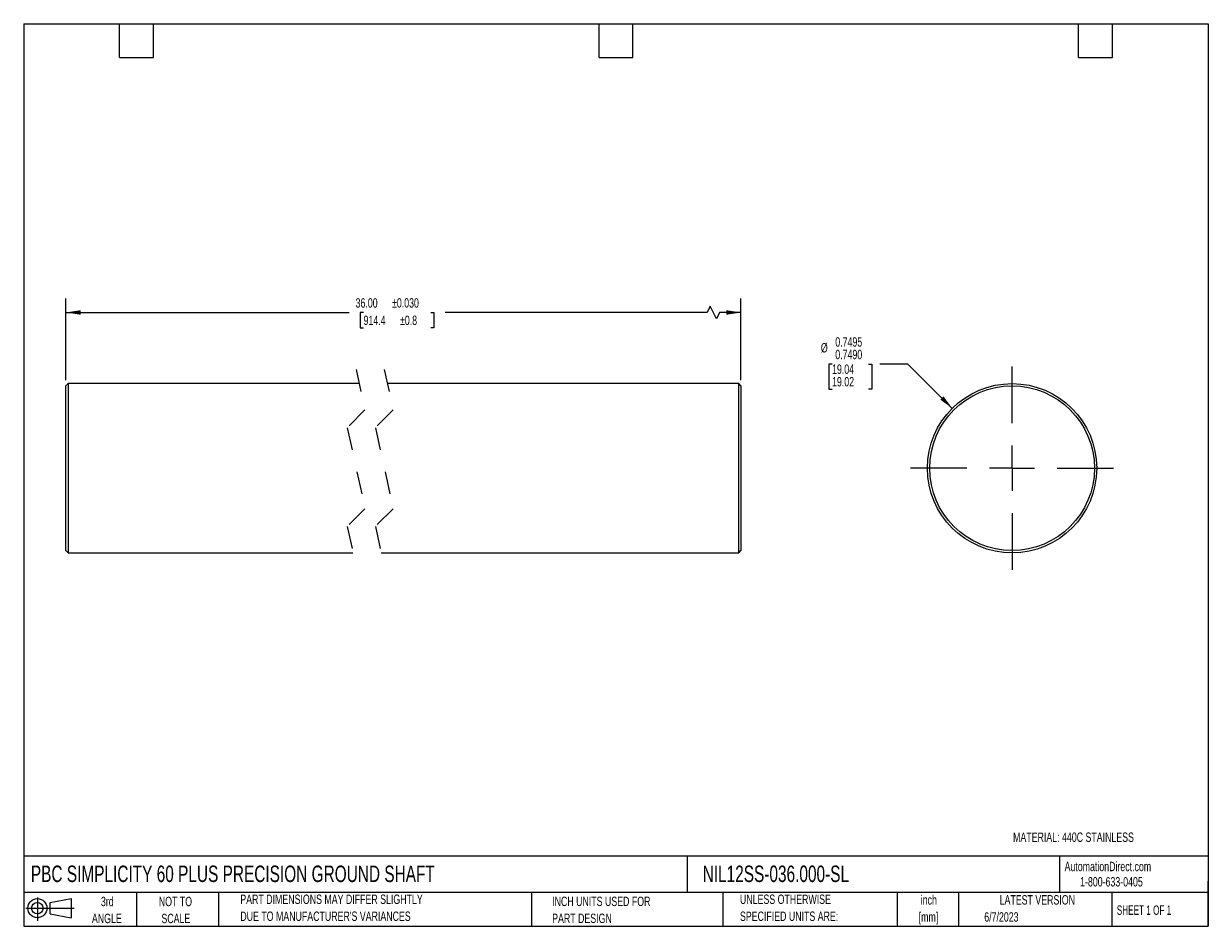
# Model space of a CAD drawing. Header units: inches. Extents: x 0.12 to 5.38, y 0.12 to 4.12.
import ezdxf

# ---------------------------------------------------------------- set-up
doc = ezdxf.new("R2010")
doc.units = ezdxf.units.IN
doc.header["$LTSCALE"] = 0.5
doc.header["$MEASUREMENT"] = 0
doc.linetypes.add('CENTERX2', pattern=[0.8, 0.5, -0.1, 0.1, -0.1])
doc.linetypes.add('HIDDEN', pattern=[0.075, 0.05, -0.025])
doc.layers.add('CENTER', color=40, linetype='CENTERX2')
doc.layers.add('SLD-DEFPOINTS', color=7, linetype='Continuous')
doc.layers.add('DIMENSIONS', color=140, linetype='Continuous', lineweight=25)
doc.layers.add('TEXT', color=140, linetype='Continuous', lineweight=25)
doc.styles.add('SLDTEXTSTYLE0', font='TXT', dxfattribs={"width": 0.7})
doc.styles.add('SLDTEXTSTYLE1', font='TXT', dxfattribs={"width": 0.65})
doc.dimstyles.new('SLDDIMSTYLE0', dxfattribs={"dimtxt": 0.04248, "dimasz": 0.065, "dimexe": 0, "dimexo": 0.0625, "dimgap": 0.01062, "dimtad": 0, "dimtih": 1, "dimtoh": 1, "dimrnd": 1e-09, "dimzin": 4, "dimdsep": 46, "dimtxsty": 'SLDTEXTSTYLE0', "dimsah": 1, "dimcen": 0.09, "dimadec": 0, "dimazin": 1, "dimtol": 1, "dimtp": 0.03, "dimtm": 0.03, "dimtfac": 1, "dimtdec": 3, "dimtofl": 0, "dimtmove": 0, "dimatfit": 3, "dimfxl": 0, "dimfrac": 2, "dimtolj": 1, "dimarcsym": 0})
doc.dimstyles.new('SLDDIMSTYLE1', dxfattribs={"dimtxt": 0.04248, "dimasz": 0.065, "dimexe": 0, "dimexo": 0.0625, "dimgap": 0.01062, "dimtad": 0, "dimtih": 1, "dimtoh": 1, "dimdec": 3, "dimrnd": 1e-09, "dimzin": 0, "dimdsep": 46, "dimtxsty": 'SLDTEXTSTYLE0', "dimsah": 1, "dimcen": 0, "dimadec": 0, "dimazin": 0, "dimlim": 1, "dimtp": -0.0005, "dimtm": 0.001, "dimtfac": 1, "dimtdec": 4, "dimtofl": 0, "dimtmove": 0, "dimatfit": 3, "dimfxl": 0, "dimfrac": 2, "dimtolj": 1, "dimtzin": 12, "dimarcsym": 0})

# ---------------------------------------------------------------- blocks, each defined once
blk = doc.blocks.new('Block11')
at = {"color": 7, "linetype": 'Continuous', "lineweight": 18}
for p, q in [((0, 0.0567), (0.2141, 0.0567)), ((0.051, 0.1045), (0.051, 0)), ((0.1079, 0.082), (0.2003, 0.0991)), ((0.1079, 0.0314), (0.1079, 0.082)), ((0.2003, 0.0991), (0.2003, 0.0144)), ((0.1079, 0.0314), (0.2003, 0.0144))]:
    blk.add_line(p, q, dxfattribs=at)
for radius in [0.0423, 0.0253]:
    blk.add_circle((0.051, 0.0567), radius, dxfattribs=at)
blk = doc.blocks.new('Block12')
at = {"layer": 'SLD-DEFPOINTS'}
blk.add_blockref('Block11', (0, 0), dxfattribs=at)
blk = doc.blocks.new('SW_NOTE_0')
at = {"layer": 'TEXT', "color": 0, "char_height": 0.04167, "attachment_point": 2, "style": 'SLDTEXTSTYLE0'}
for s, insert in [('inch', (0.0625, 0.0537)), ('[mm]', (0.0611, -0.0215))]:
    blk.add_mtext(s, dxfattribs=dict(at, insert=insert))
blk = doc.blocks.new('SW_NOTE_0_1')
at = {"layer": 'TEXT', "color": 0, "char_height": 0.041667, "attachment_point": 1, "style": 'SLDTEXTSTYLE0'}
for s, insert in [('UNLESS OTHERWISE', (0, 0.0537)), ('SPECIFIED UNITS ARE:', (0, -0.0215))]:
    blk.add_mtext(s, dxfattribs=dict(at, insert=insert))
blk = doc.blocks.new('SW_NOTE_0_2')
at = {"layer": 'TEXT', "color": 0, "char_height": 0.041667, "attachment_point": 1, "style": 'SLDTEXTSTYLE0'}
for s, insert in [('PART DIMENSIONS MAY DIFFER SLIGHTLY', (0, 0.0537)), ("DUE TO MANUFACTURER'S VARIANCES", (0, -0.0215))]:
    blk.add_mtext(s, dxfattribs=dict(at, insert=insert))
blk = doc.blocks.new('SW_NOTE_0_3')
at = {"layer": 'TEXT', "color": 0, "char_height": 0.04167, "attachment_point": 2, "style": 'SLDTEXTSTYLE0'}
for s, insert in [('NOT TO', (0.1035, 0.0537)), ('SCALE', (0.1054, -0.0215))]:
    blk.add_mtext(s, dxfattribs=dict(at, insert=insert))
blk = doc.blocks.new('SW_NOTE_0_4')
at = {"layer": 'TEXT', "color": 0, "char_height": 0.04167, "attachment_point": 2, "style": 'SLDTEXTSTYLE0'}
for s, insert in [('3rd', (0.0456, 0.0537)), ('ANGLE', (0.0437, -0.0215))]:
    blk.add_mtext(s, dxfattribs=dict(at, insert=insert))
blk = doc.blocks.new('SW_NOTE_0_5')
at = {"layer": 'TEXT', "color": 0, "char_height": 0.041667, "attachment_point": 1, "style": 'SLDTEXTSTYLE0'}
for s, insert in [('INCH UNITS USED FOR', (0, 0.0537)), ('PART DESIGN', (0, -0.0215))]:
    blk.add_mtext(s, dxfattribs=dict(at, insert=insert))
blk = doc.blocks.new('_D')
at = {"layer": 'DIMENSIONS'}
for p, q in [((0.3121, 2.5452), (0.3121, 2.9077)), ((3.3038, 2.5452), (3.3038, 2.9077)), ((0.3121, 2.8452), (1.5668, 2.8452)), ((1.6312, 2.8452), (1.6169, 2.8452)), ((1.6169, 2.8452), (1.6169, 2.7776)), ((1.9291, 2.8452), (1.9434, 2.8452)), ((1.9434, 2.8452), (1.9434, 2.7776)), ((3.1533, 2.8452), (1.9935, 2.8452)), ((3.1672, 2.8729), (3.1533, 2.8452)), ((3.1949, 2.8174), (3.1672, 2.8729)), ((3.2088, 2.8452), (3.1949, 2.8174)), ((3.3038, 2.8452), (3.2088, 2.8452)), ((1.6169, 2.7776), (1.6312, 2.7776)), ((1.9434, 2.7776), (1.9291, 2.7776))]:
    blk.add_line(p, q, dxfattribs=at)
for points in [[(0.3121, 2.8452), (0.3771, 2.8352), (0.3771, 2.8552)], [(3.3038, 2.8452), (3.2388, 2.8552), (3.2388, 2.8352)]]:
    blk.add_solid(points, dxfattribs=at)
at = {"layer": 'DIMENSIONS', "char_height": 0.04167, "attachment_point": 1, "style": 'SLDTEXTSTYLE0'}
for s, insert in [('36.00', (1.5959, 2.9084)), ('±0.030', (1.7574, 2.9084)), ('±0.8', (1.7928, 2.8314)), ('914.4', (1.6312, 2.8314))]:
    blk.add_mtext(s, dxfattribs=dict(at, insert=insert))
blk = doc.blocks.new('_D_1')
at = {"layer": 'DIMENSIONS'}
for p, q in [((3.7075, 2.6167), (3.6932, 2.6167)), ((3.6932, 2.6167), (3.6932, 2.5056)), ((3.8691, 2.6167), (3.8834, 2.6167)), ((3.8834, 2.6167), (3.8834, 2.5056)), ((4.0438, 2.6167), (3.9188, 2.6167)), ((4.2401, 2.4204), (4.0438, 2.6167)), ((3.6932, 2.5056), (3.7075, 2.5056)), ((3.8834, 2.5056), (3.8691, 2.5056))]:
    blk.add_line(p, q, dxfattribs=at)
blk.add_solid([(4.2401, 2.4204), (4.2013, 2.4734), (4.1871, 2.4593)], dxfattribs=at)
at = {"layer": 'DIMENSIONS', "char_height": 0.04167, "attachment_point": 1, "style": 'SLDTEXTSTYLE0'}
for s, insert in [('0.7495', (3.7219, 2.7355)), ('%%c', (3.6578, 2.7097)), ('0.7490', (3.7219, 2.6799)), ('19.04', (3.7075, 2.6148)), ('19.02', (3.7075, 2.5593))]:
    blk.add_mtext(s, dxfattribs=dict(at, insert=insert))
blk = doc.blocks.new('SW_CENTERMARKSYMBOL_0')
at = {"layer": 'CENTER', "color": 0}
for p, q in [((0, 0.2), (0, 0.475)), ((0, 0), (0, 0.1)), ((-0.2, 0), (-0.475, 0)), ((0, 0), (-0.1, 0)), ((0, 0), (0, -0.1)), ((0, 0), (0.1, 0)), ((0.2, 0), (0.475, 0)), ((0, -0.2), (0, -0.475))]:
    blk.add_line(p, q, dxfattribs=at)

msp = doc.modelspace()

# ---------------------------------------------------------------- linework, layer by layer
at = {"color": 7, "linetype": 'HIDDEN', "lineweight": 18}
for p, q in [((1.5981, 2.5927), (1.6375, 2.4133)), ((1.7231, 2.5927), (1.7625, 2.4133)), ((1.6375, 2.4133), (1.5587, 2.3346)), ((1.7625, 2.4133), (1.6837, 2.3346)), ((1.5587, 2.3346), (1.6375, 1.9758)), ((1.6837, 2.3346), (1.7625, 1.9758)), ((1.6375, 1.9758), (1.5587, 1.8971)), ((1.7625, 1.9758), (1.6837, 1.8971)), ((1.5587, 1.8971), (1.5981, 1.7177)), ((1.6837, 1.8971), (1.7231, 1.7177))]:
    msp.add_line(p, q, dxfattribs=at)
for p, q in [((0.3221, 2.5302), (0.3121, 2.5202)), ((0.3121, 1.7902), (0.3121, 2.5202)), ((1.6118, 2.5302), (0.3221, 2.5302)), ((0.3221, 2.5302), (0.3221, 1.7802)), ((3.2938, 2.5302), (1.7368, 2.5302)), ((3.3038, 2.5202), (3.2938, 2.5302)), ((3.2938, 1.7802), (3.2938, 2.5302)), ((3.3038, 2.5202), (3.3038, 1.7902)), ((0.3121, 1.7902), (0.3221, 1.7802)), ((3.2938, 1.7802), (3.3038, 1.7902)), ((0.3221, 1.7802), (1.5844, 1.7802)), ((1.7094, 1.7802), (3.2938, 1.7802))]:
    msp.add_line(p, q)
for radius in [0.375, 0.365]:
    msp.add_circle((4.5053, 2.1552), radius)
at = {"layer": 'TEXT'}
for p, q in [((0.125, 4.125), (5.375, 4.125)), ((0.125, 4.125), (0.125, 0.125)), ((0.55, 3.975), (0.55, 4.125)), ((0.7, 3.975), (0.7, 4.125)), ((2.675, 3.975), (2.675, 4.125)), ((2.825, 3.975), (2.825, 4.125)), ((4.8, 3.975), (4.8, 4.125)), ((4.95, 3.975), (4.95, 4.125)), ((5.375, 4.125), (5.375, 0.125)), ((0.55, 3.975), (0.7, 3.975)), ((2.675, 3.975), (2.825, 3.975)), ((4.8, 3.975), (4.95, 3.975)), ((5.375, 0.4356), (0.125, 0.4356)), ((3.0661, 0.4356), (3.0661, 0.275)), ((4.7161, 0.4356), (4.7161, 0.275)), ((5.375, 0.125), (5.375, 0.325)), ((5.375, 0.275), (0.125, 0.275)), ((0.625, 0.275), (0.625, 0.125)), ((0.9884, 0.275), (0.9884, 0.125)), ((2.3749, 0.275), (2.3749, 0.125)), ((3.224, 0.275), (3.224, 0.125)), ((3.9965, 0.275), (3.9965, 0.125)), ((4.268, 0.275), (4.268, 0.125)), ((4.9478, 0.275), (4.9478, 0.125)), ((0.125, 0.125), (5.375, 0.125))]:
    msp.add_line(p, q, dxfattribs=at)

# ---------------------------------------------------------------- block references
at = {"layer": 'CENTER'}
msp.add_blockref('SW_CENTERMARKSYMBOL_0', (4.5053, 2.1552), dxfattribs=at)
at = {"layer": 'SLD-DEFPOINTS'}
msp.add_blockref('Block12', (0.1346, 0.1487), dxfattribs=at)
at = {"layer": 'TEXT'}
for name, p in [('SW_NOTE_0_2', (1.085, 0.212)), ('SW_NOTE_0_1', (3.2994, 0.212)), ('SW_NOTE_0', (4.0738, 0.2091)), ('SW_NOTE_0_4', (0.4498, 0.2021)), ('SW_NOTE_0_3', (0.694, 0.2021)), ('SW_NOTE_0_5', (2.4671, 0.2027))]:
    msp.add_blockref(name, p, dxfattribs=at)

# ---------------------------------------------------------------- texts
for s, insert, char_height, attachment_point, style in [('MATERIAL: 440C STAINLESS', (4.5099, 0.5407), 0.041667, 1, 'SLDTEXTSTYLE0'), ('PBC SIMPLICITY 60 PLUS PRECISION GROUND SHAFT', (0.1568, 0.3941), 0.072917, 1, 'SLDTEXTSTYLE0'), ('NIL12SS-036.000-SL', (3.134, 0.3941), 0.072917, 1, 'SLDTEXTSTYLE0'), ('AutomationDirect.com', (4.7381, 0.411), 0.041667, 1, 'SLDTEXTSTYLE0'), ('1-800-633-0405', (4.8069, 0.3432), 0.041667, 1, 'SLDTEXTSTYLE0'), ('LATEST VERSION', (4.6172, 0.2631), 0.041667, 2, 'SLDTEXTSTYLE0'), ('SHEET 1 OF 1', (4.9693, 0.2175), 0.041667, 1, 'SLDTEXTSTYLE1'), ('6/7/2023', (4.3821, 0.1873), 0.04167, 1, 'SLDTEXTSTYLE0')]:
    msp.add_mtext(s, dxfattribs=dict(at, insert=insert, char_height=char_height, attachment_point=attachment_point, style=style))

# ---------------------------------------------------------------- dimensions: what is measured, and where the dimension line sits
at = {"layer": 'DIMENSIONS'}
dim = msp.add_linear_dim(base=(0.3121, 2.8452), p1=(3.3038, 2.5202), p2=(0.3121, 2.5202), text='36.00MAX', dimstyle='SLDDIMSTYLE0', dxfattribs=at)
dim.commit()
dim.dimension.update_dxf_attribs({"geometry": '_D', "text_midpoint": (1.7802, 2.8452), "dimtype": 160})
dim = msp.add_diameter_dim_2p(p1=(4.7705, 1.89), p2=(4.2401, 2.4204), dimstyle='SLDDIMSTYLE1', dxfattribs=at)
dim.commit()
dim.dimension.update_dxf_attribs({"geometry": '_D_1', "text_midpoint": (3.7883, 2.6167), "dimtype": 163})

doc.saveas('drawing.dxf')
